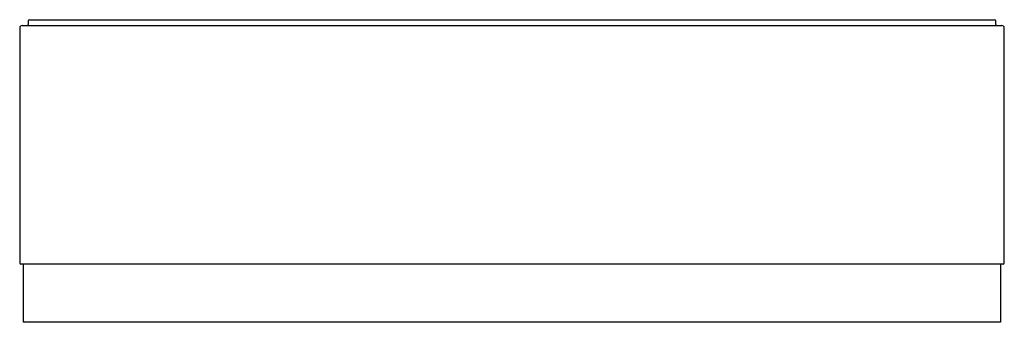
# Model space of a CAD drawing. Header units: millimetres. Extents: x 4106.41 to 4108.1, y 1289.29 to 1289.81.
import ezdxf

# ---------------------------------------------------------------- set-up
doc = ezdxf.new("R2010")
doc.units = ezdxf.units.MM
doc.layers.add('SANINDUSA', color=3, linetype='Continuous')

msp = doc.modelspace()

# ---------------------------------------------------------------- linework, layer by layer
at = {"layer": 'SANINDUSA'}
for p, q in [((4106.4224, 1289.813), (4106.4224, 1289.807)), ((4106.4244, 1289.815), (4106.5008, 1289.815)), ((4106.5008, 1289.815), (4108.0069, 1289.815)), ((4108.0069, 1289.815), (4108.0833, 1289.815)), ((4108.0853, 1289.807), (4108.0853, 1289.813)), ((4106.4077, 1289.801), (4106.4077, 1289.397)), ((4106.4117, 1289.805), (4106.4937, 1289.805)), ((4106.4937, 1289.805), (4108.014, 1289.805)), ((4108.014, 1289.805), (4108.096, 1289.805)), ((4108.1, 1289.397), (4108.1, 1289.801)), ((4106.4103, 1289.395), (4106.4097, 1289.395)), ((4106.4923, 1289.395), (4106.4103, 1289.395)), ((4106.4139, 1289.393), (4106.4139, 1289.2956)), ((4108.0154, 1289.395), (4106.4923, 1289.395)), ((4108.0974, 1289.395), (4108.0154, 1289.395)), ((4108.0938, 1289.2956), (4108.0938, 1289.393)), ((4108.098, 1289.395), (4108.0974, 1289.395)), ((4106.4994, 1289.295), (4106.4145, 1289.295)), ((4108.0084, 1289.295), (4106.4994, 1289.295)), ((4108.0932, 1289.295), (4108.0084, 1289.295))]:
    msp.add_line(p, q, dxfattribs=at)
for centre, radius, start, end in [((4106.4244, 1289.813), 0.002, 90, 180), ((4108.0833, 1289.813), 0.002, 0, 90), ((4106.4117, 1289.801), 0.004, 90, 180), ((4106.4204, 1289.807), 0.002, 270, 0), ((4108.0873, 1289.807), 0.002, 180, 270), ((4108.096, 1289.801), 0.004, 0, 90), ((4106.4097, 1289.397), 0.002, 180, 270), ((4108.098, 1289.397), 0.002, 270, 0), ((4108.0932, 1289.2956), 0.000633, 274.0968, 355.9032)]:
    msp.add_arc(centre, radius, start, end, dxfattribs=at)
msp.add_ellipse((4106.4159, 1289.297), major_axis=(0.00185, 0.00185), ratio=0.414214, start_param=1.963495, end_param=3.534292, dxfattribs=at)
for points, knots in [([(4106.4131, 1289.395), (4106.4131, 1289.395), (4106.4131, 1289.395), (4106.4132, 1289.395), (4106.4134, 1289.3948), (4106.4137, 1289.3943), (4106.4139, 1289.3937), (4106.4139, 1289.3932), (4106.4139, 1289.393)], [0, 0, 0, 0, 0.100509, 0.306584, 0.484785, 0.648494, 0.821022, 1, 1, 1, 1]), ([(4108.0938, 1289.393), (4108.0938, 1289.3931), (4108.0938, 1289.3935), (4108.0939, 1289.3941), (4108.0942, 1289.3946), (4108.0945, 1289.3949), (4108.0946, 1289.395), (4108.0946, 1289.395), (4108.0946, 1289.395)], [0, 0, 0, 0, 0.092002, 0.269908, 0.447054, 0.620722, 0.804487, 1, 1, 1, 1])]:
    msp.add_open_spline(points, degree=3, knots=knots, dxfattribs=at)

doc.saveas('drawing.dxf')
